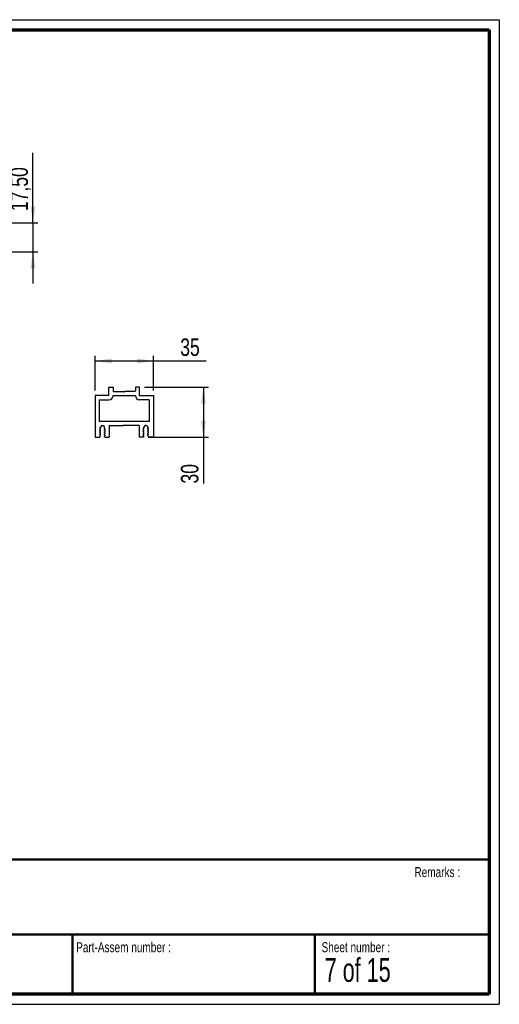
# Paper-space layout 'Stiffener' of a CAD drawing. Header units: millimetres. Extents: x 7 to 291, y 7 to 204.
# Tile 2 of 2: x 195 to 291, y 7 to 204. Entities that reach past the tile are written whole.
import ezdxf

# ---------------------------------------------------------------- set-up
doc = ezdxf.new("R2010")
doc.units = ezdxf.units.MM
for name, color, linetype in [('LAYER1', 7, 'Continuous'), ('LAYER2', 7, 'Continuous'), ('LOGO', 7, 'Continuous')]:
    doc.layers.add(name, color=color, linetype=linetype)
doc.styles.add('SLDTEXTSTYLE1', font='TXT', dxfattribs={"width": 0.75})
doc.styles.add('SLDTEXTSTYLE3', font='TXT', dxfattribs={"width": 0.678571})
doc.dimstyles.new('SLDDIMSTYLE10', dxfattribs={"dimtxt": 3.5, "dimasz": 3.302, "dimexe": 0, "dimexo": 0.0625, "dimgap": 0.875, "dimtad": 1, "dimlfac": 3, "dimrnd": 1e-09, "dimzin": 12, "dimdsep": 46, "dimtxsty": 'SLDTEXTSTYLE1', "dimsah": 1, "dimcen": 0.09, "dimadec": 0, "dimazin": 3, "dimtfac": 1, "dimtofl": 0, "dimtmove": 0, "dimatfit": 3, "dimfxl": 1, "dimfrac": 2, "dimtolj": 1, "dimtzin": 12, "dimarcsym": 0})
doc.dimstyles.new('SLDDIMSTYLE11', dxfattribs={"dimtxt": 3.5, "dimasz": 3.302, "dimexe": 0, "dimexo": 0.0625, "dimgap": 0.875, "dimtad": 1, "dimlfac": 3, "dimrnd": 1e-09, "dimzin": 12, "dimdsep": 46, "dimtxsty": 'SLDTEXTSTYLE1', "dimsah": 1, "dimcen": 0.09, "dimadec": 0, "dimazin": 3, "dimtfac": 1, "dimtmove": 0, "dimatfit": 0, "dimfxl": 1, "dimfrac": 2, "dimtolj": 1, "dimtzin": 12, "dimarcsym": 0})

# ---------------------------------------------------------------- blocks, each defined once
blk = doc.blocks.new('_D_23')
at = {"layer": 'LOGO'}
for p, q in [((197.3, 163.16), (197.3, 177.13)), ((168.96, 163.16), (198.3, 163.16)), ((197.3, 163.16), (197.3, 157.33)), ((182.3, 157.33), (198.3, 157.33)), ((197.3, 157.33), (197.3, 150.98))]:
    blk.add_line(p, q, dxfattribs=at)
for points in [[(197.3, 163.16), (197.8, 166.47), (196.79, 166.47)], [(197.3, 157.33), (196.79, 154.03), (197.8, 154.03)]]:
    blk.add_solid(points, dxfattribs=at)
at = {"layer": 'LOGO', "insert": (192.78, 165.49), "char_height": 3.5, "attachment_point": 1, "rotation": 90, "style": 'SLDTEXTSTYLE1'}
blk.add_mtext('17,50', dxfattribs=at)
blk = doc.blocks.new('_D_26')
at = {"layer": 'LOGO'}
for p, q in [((209.72, 129.57), (209.72, 136.5)), ((221.39, 129.57), (221.39, 136.5)), ((209.72, 135.5), (221.39, 135.5)), ((221.39, 135.5), (231.93, 135.5))]:
    blk.add_line(p, q, dxfattribs=at)
for points in [[(209.72, 135.5), (213.02, 134.99), (213.02, 136)], [(221.39, 135.5), (218.09, 136), (218.09, 134.99)]]:
    blk.add_solid(points, dxfattribs=at)
at = {"layer": 'LOGO', "insert": (226.75, 140.01), "char_height": 3.5, "attachment_point": 1, "style": 'SLDTEXTSTYLE1'}
blk.add_mtext('35', dxfattribs=at)
blk = doc.blocks.new('_D_27')
at = {"layer": 'LOGO'}
for p, q in [((219.62, 130.24), (232.39, 130.24)), ((231.39, 130.24), (231.39, 120.24)), ((220.36, 120.24), (232.39, 120.24)), ((231.39, 120.24), (231.39, 110.98))]:
    blk.add_line(p, q, dxfattribs=at)
for points in [[(231.39, 130.24), (230.88, 126.93), (231.9, 126.93)], [(231.39, 120.24), (231.9, 123.54), (230.88, 123.54)]]:
    blk.add_solid(points, dxfattribs=at)
at = {"layer": 'LOGO', "insert": (226.88, 110.98), "char_height": 3.5, "attachment_point": 1, "rotation": 90, "style": 'SLDTEXTSTYLE1'}
blk.add_mtext('30', dxfattribs=at)

psp = doc.layouts.new('Stiffener')

# ---------------------------------------------------------------- linework, layer by layer
at = {"color": 7, "linetype": 'Continuous', "lineweight": 25}
for p, q in [((212.489, 128.5689), (212.489, 130.2356)), ((212.489, 130.2356), (213.3223, 130.2356)), ((213.3223, 130.2356), (213.3223, 129.5023)), ((217.7876, 130.2356), (217.7876, 129.5023)), ((218.621, 130.2356), (217.7876, 130.2356)), ((218.621, 128.5689), (218.621, 130.2356)), ((209.7217, 128.5689), (209.7217, 120.2356)), ((212.489, 128.5689), (209.7217, 128.5689)), ((213.3223, 128.5689), (217.7876, 128.5689)), ((213.4223, 129.4023), (215.389, 129.4023)), ((215.389, 129.4023), (215.555, 129.2363)), ((215.721, 129.4023), (215.555, 129.2363)), ((217.6876, 129.4023), (215.721, 129.4023)), ((218.621, 128.5689), (221.3883, 128.5689)), ((221.3883, 128.5689), (221.3883, 120.2356)), ((210.555, 127.7356), (212.489, 127.7356)), ((210.555, 127.7356), (210.555, 123.4023)), ((220.555, 127.7356), (218.621, 127.7356)), ((220.555, 127.7356), (220.555, 123.4023)), ((220.555, 123.4023), (210.555, 123.4023)), ((210.6967, 122.1406), (210.83, 122.2176)), ((210.6967, 122.0406), (210.6967, 122.1406)), ((210.83, 122.2176), (210.83, 122.2356)), ((211.1633, 122.5689), (211.28, 122.5689)), ((211.6133, 122.0059), (211.6133, 122.2356)), ((212.555, 122.5689), (215.4217, 122.5689)), ((212.555, 122.5689), (212.555, 120.2356)), ((215.555, 122.7023), (215.4217, 122.5689)), ((215.555, 122.7023), (215.6883, 122.5689)), ((218.555, 122.5689), (215.6883, 122.5689)), ((218.555, 122.5689), (218.555, 120.2356)), ((219.4967, 122.0059), (219.4967, 122.2356)), ((219.9467, 122.5689), (219.83, 122.5689)), ((220.28, 122.2176), (220.28, 122.2356)), ((220.4133, 122.1406), (220.28, 122.2176)), ((220.4133, 122.0406), (220.4133, 122.1406)), ((209.7217, 120.2356), (210.6967, 120.2356)), ((210.6967, 122.0406), (210.83, 121.9636)), ((210.6967, 121.7173), (210.83, 121.7942)), ((210.6967, 121.6173), (210.6967, 121.7173)), ((210.6967, 121.6173), (210.83, 121.5403)), ((210.6967, 121.2939), (210.83, 121.3709)), ((210.6967, 121.1939), (210.6967, 121.2939)), ((210.6967, 121.1939), (210.83, 121.117)), ((210.6967, 120.8706), (210.83, 120.9476)), ((210.6967, 120.7706), (210.6967, 120.8706)), ((210.6967, 120.7706), (210.83, 120.6936)), ((210.6967, 120.4473), (210.83, 120.5242)), ((210.6967, 120.4473), (210.6967, 120.2356)), ((210.83, 121.7942), (210.83, 121.9636)), ((210.83, 121.3709), (210.83, 121.5403)), ((210.83, 120.9476), (210.83, 121.117)), ((210.83, 120.5242), (210.83, 120.6936)), ((211.7467, 121.9289), (211.6133, 122.0059)), ((211.7467, 121.8289), (211.6133, 121.752)), ((211.6133, 121.5826), (211.6133, 121.752)), ((211.7467, 121.5056), (211.6133, 121.5826)), ((211.7467, 121.4056), (211.6133, 121.3286)), ((211.6133, 121.1592), (211.6133, 121.3286)), ((211.7467, 121.0823), (211.6133, 121.1592)), ((211.7467, 120.9823), (211.6133, 120.9053)), ((211.6133, 120.7359), (211.6133, 120.9053)), ((211.7467, 120.6589), (211.6133, 120.7359)), ((211.7467, 120.5589), (211.6133, 120.482)), ((211.6133, 120.3126), (211.6133, 120.482)), ((211.6133, 120.3126), (211.7467, 120.2356)), ((211.7467, 121.8289), (211.7467, 121.9289)), ((211.7467, 121.4056), (211.7467, 121.5056)), ((211.7467, 120.9823), (211.7467, 121.0823)), ((211.7467, 120.5589), (211.7467, 120.6589)), ((211.7467, 120.2356), (212.555, 120.2356)), ((219.3633, 120.2356), (218.555, 120.2356)), ((219.3633, 121.9289), (219.4967, 122.0059)), ((219.3633, 121.8289), (219.3633, 121.9289)), ((219.3633, 121.8289), (219.4967, 121.752)), ((219.3633, 121.5056), (219.4967, 121.5826)), ((219.3633, 121.4056), (219.3633, 121.5056)), ((219.3633, 121.4056), (219.4967, 121.3286)), ((219.3633, 121.0823), (219.4967, 121.1592)), ((219.3633, 120.9823), (219.3633, 121.0823)), ((219.3633, 120.9823), (219.4967, 120.9053)), ((219.3633, 120.6589), (219.4967, 120.7359)), ((219.3633, 120.5589), (219.3633, 120.6589)), ((219.3633, 120.5589), (219.4967, 120.482)), ((219.4967, 120.3126), (219.3633, 120.2356)), ((219.4967, 121.5826), (219.4967, 121.752)), ((219.4967, 121.1592), (219.4967, 121.3286)), ((219.4967, 120.7359), (219.4967, 120.9053)), ((219.4967, 120.3126), (219.4967, 120.482)), ((220.4133, 122.0406), (220.28, 121.9636)), ((220.28, 121.7942), (220.28, 121.9636)), ((220.4133, 121.7173), (220.28, 121.7942)), ((220.4133, 121.6173), (220.28, 121.5403)), ((220.28, 121.3709), (220.28, 121.5403)), ((220.4133, 121.2939), (220.28, 121.3709)), ((220.4133, 121.1939), (220.28, 121.117)), ((220.28, 120.9476), (220.28, 121.117)), ((220.4133, 120.8706), (220.28, 120.9476)), ((220.4133, 120.7706), (220.28, 120.6936)), ((220.28, 120.5242), (220.28, 120.6936)), ((220.4133, 120.4473), (220.28, 120.5242)), ((220.4133, 121.6173), (220.4133, 121.7173)), ((220.4133, 121.1939), (220.4133, 121.2939)), ((220.4133, 120.7706), (220.4133, 120.8706)), ((220.4133, 120.4473), (220.4133, 120.2356)), ((221.3883, 120.2356), (220.4133, 120.2356))]:
    psp.add_line(p, q, dxfattribs=at)
for centre, radius, start, end in [((212.489, 128.5689), 0.8333, 270, 0), ((213.4223, 129.5023), 0.1, 180, 270), ((217.6876, 129.5023), 0.1, 270, 0), ((218.621, 128.5689), 0.8333, 180, 270), ((211.1633, 122.2356), 0.3333, 90, 180), ((211.28, 122.2356), 0.3333, 0, 90), ((219.83, 122.2356), 0.3333, 90, 180), ((219.9467, 122.2356), 0.3333, 0, 90)]:
    psp.add_arc(centre, radius, start, end, dxfattribs=at)
at = {"layer": 'LAYER1', "lineweight": 50}
for p, q in [((8.5696, 35.7839), (288.5696, 35.7839)), ((8.5696, 20.7839), (288.5696, 20.7839)), ((205.2225, 8.7839), (205.2225, 20.7839)), ((253.6509, 8.7839), (253.6509, 20.7839))]:
    psp.add_line(p, q, dxfattribs=at)
at = {"layer": 'LAYER2', "lineweight": 70}
for p, q in [((8.5696, 201.7839), (288.5696, 201.7839)), ((288.5696, 201.7839), (288.5696, 8.7839)), ((288.5696, 8.7839), (8.5696, 8.7839))]:
    psp.add_line(p, q, dxfattribs=at)
at = {"layer": 'LOGO'}
for p, q in [((6.5696, 203.7839), (290.5696, 203.7839)), ((290.5696, 203.7839), (290.5696, 6.7839)), ((6.5696, 6.7839), (290.5696, 6.7839))]:
    psp.add_line(p, q, dxfattribs=at)

# ---------------------------------------------------------------- texts
at = {"layer": 'LOGO', "attachment_point": 1}
for s, insert, char_height, style in [('Remarks :', (273.5956, 34.2358), 2, 'SLDTEXTSTYLE1'), ('Part-Assem number :', (205.9266, 19.2104), 2, 'SLDTEXTSTYLE1'), ('Sheet number :', (255.0112, 19.2104), 2, 'SLDTEXTSTYLE1'), ('7 of 15', (255.6343, 16.0396), 4.7625, 'SLDTEXTSTYLE3')]:
    psp.add_mtext(s, dxfattribs=dict(at, insert=insert, char_height=char_height, style=style))

# ---------------------------------------------------------------- dimensions: what is measured, and where the dimension line sits
at = {"layer": 'LOGO'}
for base, p1, p2, dimstyle, picture, middle in [((197.2951, 157.3307), (167.9618, 163.1641), (181.2951, 157.3307), 'SLDDIMSTYLE11', '_D_23', (197.2951, 171.3101)), ((231.3883, 120.2356), (218.621, 130.2356), (219.3633, 120.2356), 'SLDDIMSTYLE10', '_D_27', (231.3883, 113.562))]:
    dim = psp.add_linear_dim(base=base, p1=p1, p2=p2, angle=90, dimstyle=dimstyle, dxfattribs=at)
    dim.commit()
    dim.dimension.update_dxf_attribs({"geometry": picture, "text_midpoint": middle, "dimtype": 160})
dim = psp.add_linear_dim(base=(221.3883, 135.4963), p1=(209.7217, 128.5689), p2=(221.3883, 128.5689), dimstyle='SLDDIMSTYLE10', dxfattribs=at)
dim.commit()
dim.dimension.update_dxf_attribs({"geometry": '_D_26', "text_midpoint": (229.3395, 135.4963), "dimtype": 160})

doc.saveas('drawing.dxf')
